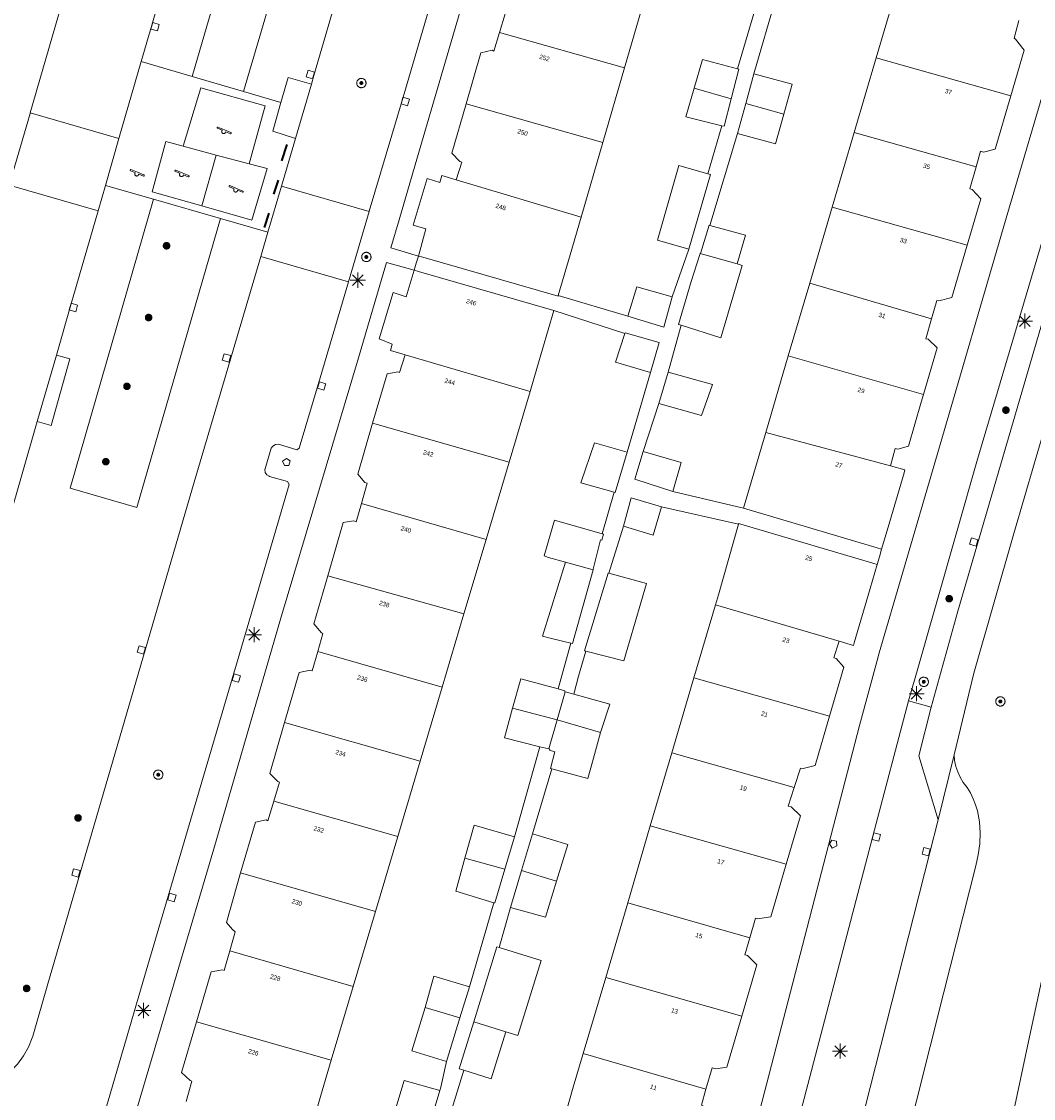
# Model space of a CAD drawing. Header units: metres. Extents: x 135779 to 137489, y 452643 to 455118.
# Tile 175 of 256: x 136614 to 136682, y 453193 to 453264. Entities that reach past the tile are written whole.
import ezdxf
from ezdxf.enums import TextEntityAlignment as Align

# ---------------------------------------------------------------- set-up
doc = ezdxf.new("R2010")
doc.units = ezdxf.units.M
doc.linetypes.add('DGN_Style_4', pattern=[89.853097, 44.898487, -22.449243, 0.056123, -22.449243])
for name, color, linetype, lineweight in [('KTop_BTD_Groenvoorziening', 62, 'Continuous', 13), ('KTop_BTD_Groenvoorziening_gras- en kruidachtigen', 62, 'Continuous', 13), ('KTop_NAR_Huisnummer (t)', 7, 'Continuous', 13), ('KTop_NAR_Huisnummer tijdelijk (t)', 7, 'Continuous', 13), ('KTop_OBW_Overig Plus', 1, 'Continuous', 13), ('KTop_OTD_Open verharding', 15, 'Continuous', 13), ('KTop_OTD_Open verharding_betonstraatstenen', 15, 'Continuous', 13), ('KTop_OTD_Open verharding_tegels', 15, 'Continuous', 13), ('KTop_PAL_Lichtmast', 40, 'Continuous', 13), ('KTop_PND_Grondvlaksituatie van BAG-pand [tachy]', 1, 'Continuous', 13), ('KTop_PND_Pandscheiding', 40, 'Continuous', 13), ('KTop_PUT_Brandkraan of -put', 1, 'Continuous', 13), ('KTop_PUT_Inspectie- of rioolput', 15, 'Continuous', 13), ('KTop_PUT_Kolk', 15, 'Continuous', 13), ('KTop_SHD_Hek (l)', 15, 'DGN_Style_4', 40), ('KTop_STM_Speelvoorziening', 40, 'Continuous', 13), ('KTop_VGO_Boom', 92, 'Continuous', 13), ('KTop_WGD_Fietspad', 40, 'Continuous', 13), ('KTop_WGD_Parkeervlak', 251, 'Continuous', 13), ('KTop_WGD_Rijbaan_Lokale weg', 251, 'Continuous', 13), ('KTop_WGD_Rijbaan_Lokale weg_verkeersdrempel', 40, 'Continuous', 13), ('KTop_WGD_Voetpad', 251, 'Continuous', 13), ('KTop_WGD_Voetpad_achterpad', 251, 'Continuous', 13)]:
    doc.layers.add(name, color=color, linetype=linetype, lineweight=lineweight)
doc.styles.add('Style-ROVU', font='ROVU.shx')
doc.styles.add('Style-ROVUCURSIEF', font='ROVUCURSIEF.shx')

# ---------------------------------------------------------------- blocks, each defined once
blk = doc.blocks.new('PAL_Lichtmast')
at = {"layer": 'KTop_PAL_Lichtmast'}
for p, q in [((-0.354, -0.354), (0.354, 0.354)), ((0.354, -0.354), (-0.354, 0.354)), ((0, -0.5), (0, 0.5)), ((-0.5, 0), (0.5, 0))]:
    blk.add_line(p, q, dxfattribs=at)
blk = doc.blocks.new('PUT_Kolk')
at = {"layer": 'KTop_PUT_Kolk', "flags": 128}
blk.add_lwpolyline([(0.225, -0.225), (0.225, 0.225), (-0.225, 0.225), (-0.225, -0.225), (0.225, -0.225)], dxfattribs=at)
blk = doc.blocks.new('PUT_Brandkraan_of_-put')
at = {"layer": 'KTop_PUT_Brandkraan of -put'}
for p, q in [((-0.25, 0.034), (0, 0.25)), ((-0.158, -0.25), (-0.25, 0.034)), ((0, 0.25), (0.25, 0.033)), ((0.25, 0.033), (0.158, -0.25)), ((0.158, -0.25), (-0.158, -0.25))]:
    blk.add_line(p, q, dxfattribs=at)
blk = doc.blocks.new('PUT_Inspectie-_of_rioolput')
at = {"layer": 'KTop_PUT_Inspectie- of rioolput', "flags": 128}
for points in [[(0.31, 0), (0.308, 0.032), (0.303, 0.064), (0.294, 0.095), (0.283, 0.126), (0.268, 0.155), (0.25, 0.182), (0.23, 0.207), (0.207, 0.23), (0.182, 0.25), (0.154, 0.268), (0.126, 0.283), (0.095, 0.294), (0.064, 0.303), (0.032, 0.308), (0, 0.309), (-0.032, 0.308), (-0.064, 0.303), (-0.096, 0.294), (-0.126, 0.283), (-0.155, 0.268), (-0.182, 0.25), (-0.207, 0.23), (-0.23, 0.207), (-0.25, 0.182), (-0.268, 0.154), (-0.283, 0.126), (-0.294, 0.095), (-0.303, 0.064), (-0.308, 0.032), (-0.309, 0), (-0.308, -0.032), (-0.303, -0.064), (-0.294, -0.096), (-0.283, -0.126), (-0.268, -0.155), (-0.25, -0.182), (-0.23, -0.207), (-0.207, -0.23), (-0.182, -0.25), (-0.155, -0.268), (-0.126, -0.283), (-0.096, -0.294), (-0.064, -0.303), (-0.032, -0.308), (0, -0.309), (0.032, -0.308), (0.064, -0.303), (0.095, -0.294), (0.126, -0.283), (0.155, -0.268), (0.182, -0.25), (0.207, -0.23), (0.23, -0.207), (0.25, -0.182), (0.268, -0.155), (0.283, -0.126), (0.294, -0.096), (0.303, -0.064), (0.308, -0.032), (0.31, 0)], [(0.095, 0), (0.094, 0.009), (0.092, 0.019), (0.09, 0.029), (0.086, 0.038), (0.082, 0.047), (0.076, 0.055), (0.07, 0.063), (0.063, 0.07), (0.055, 0.076), (0.047, 0.082), (0.038, 0.086), (0.029, 0.09), (0.019, 0.092), (0.009, 0.094), (0, 0.094), (-0.01, 0.094), (-0.02, 0.092), (-0.029, 0.09), (-0.039, 0.086), (-0.048, 0.082), (-0.056, 0.076), (-0.064, 0.07), (-0.071, 0.063), (-0.077, 0.055), (-0.082, 0.047), (-0.087, 0.038), (-0.09, 0.029), (-0.093, 0.019), (-0.094, 0.009), (-0.095, 0), (-0.094, -0.01), (-0.093, -0.02), (-0.09, -0.029), (-0.087, -0.039), (-0.082, -0.048), (-0.077, -0.056), (-0.071, -0.064), (-0.064, -0.071), (-0.056, -0.077), (-0.047, -0.082), (-0.039, -0.087), (-0.029, -0.09), (-0.02, -0.093), (-0.01, -0.094), (0, -0.095), (0.009, -0.094), (0.019, -0.093), (0.029, -0.09), (0.038, -0.087), (0.047, -0.082), (0.055, -0.077), (0.063, -0.071), (0.07, -0.064), (0.076, -0.056), (0.082, -0.047), (0.086, -0.039), (0.09, -0.029), (0.092, -0.02), (0.094, -0.01), (0.095, 0)], [(0.035, 0), (0.034, 0.003), (0.034, 0.007), (0.033, 0.01), (0.031, 0.014), (0.03, 0.017), (0.028, 0.02), (0.026, 0.023), (0.023, 0.026), (0.02, 0.028), (0.017, 0.03), (0.014, 0.031), (0.01, 0.033), (0.007, 0.034), (0.003, 0.034), (0, 0.034), (-0.004, 0.034), (-0.007, 0.034), (-0.011, 0.033), (-0.014, 0.031), (-0.018, 0.03), (-0.021, 0.028), (-0.023, 0.026), (-0.026, 0.023), (-0.028, 0.02), (-0.03, 0.017), (-0.032, 0.014), (-0.033, 0.01), (-0.034, 0.007), (-0.035, 0.003), (-0.035, 0), (-0.035, -0.004), (-0.034, -0.007), (-0.033, -0.011), (-0.032, -0.014), (-0.03, -0.018), (-0.028, -0.021), (-0.026, -0.023), (-0.023, -0.026), (-0.021, -0.028), (-0.017, -0.03), (-0.014, -0.032), (-0.011, -0.033), (-0.007, -0.034), (-0.004, -0.035), (0, -0.035), (0.003, -0.035), (0.007, -0.034), (0.01, -0.033), (0.014, -0.032), (0.017, -0.03), (0.02, -0.028), (0.023, -0.026), (0.026, -0.023), (0.028, -0.021), (0.03, -0.017), (0.031, -0.014), (0.033, -0.011), (0.034, -0.007), (0.034, -0.004), (0.035, 0)], [(0.01, 0.02), (0.007, 0.02), (0.005, 0.021), (0.003, 0.022), (0.001, 0.022), (-0.001, 0.022), (-0.004, 0.022), (-0.006, 0.021), (-0.008, 0.02), (-0.01, 0.019), (-0.012, 0.018), (-0.014, 0.017), (-0.016, 0.015), (-0.017, 0.013), (-0.019, 0.012), (-0.02, 0.009), (-0.021, 0.007), (-0.022, 0.005), (-0.022, 0.003), (-0.022, 0.001), (-0.022, -0.001), (-0.022, -0.004), (-0.022, -0.006), (-0.021, -0.008), (-0.02, -0.01), (-0.019, -0.012), (-0.017, -0.014), (-0.016, -0.016), (-0.014, -0.017), (-0.012, -0.019), (-0.01, -0.02), (-0.008, -0.021), (-0.006, -0.022), (-0.003, -0.022), (-0.001, -0.022), (0.001, -0.022), (0.003, -0.022), (0.005, -0.022), (0.008, -0.021), (0.01, -0.02), (0.012, -0.019), (0.014, -0.017), (0.015, -0.016), (0.017, -0.014), (0.018, -0.012), (0.02, -0.01), (0.02, -0.008), (0.021, -0.006), (0.022, -0.003), (0.022, -0.001), (0.022, 0.001), (0.022, 0.003), (0.021, 0.005), (0.02, 0.008), (0.019, 0.01), (0.018, 0.012), (0.017, 0.014), (0.015, 0.015), (0.013, 0.017), (0.012, 0.018), (0.01, 0.02)]]:
    blk.add_lwpolyline(points, dxfattribs=at)
blk = doc.blocks.new('STM_Speelvoorziening')
at = {"layer": 'KTop_STM_Speelvoorziening'}
for p, q in [((-0.456, 0.218), (-0.455, 0.222)), ((-0.456, 0.214), (-0.456, 0.218)), ((-0.456, 0.21), (-0.456, 0.214)), ((-0.455, 0.206), (-0.456, 0.21)), ((-0.455, 0.222), (-0.454, 0.226)), ((-0.454, 0.202), (-0.455, 0.206)), ((-0.454, 0.226), (-0.453, 0.23)), ((-0.453, 0.198), (-0.454, 0.202)), ((-0.453, 0.23), (-0.451, 0.234)), ((-0.451, 0.194), (-0.453, 0.198)), ((-0.451, 0.234), (-0.449, 0.237)), ((-0.449, 0.19), (-0.451, 0.194)), ((-0.449, 0.237), (-0.446, 0.24)), ((-0.446, 0.187), (-0.449, 0.19)), ((-0.446, 0.24), (-0.443, 0.243)), ((-0.443, 0.184), (-0.446, 0.187)), ((-0.443, 0.243), (-0.44, 0.246)), ((-0.44, 0.182), (-0.443, 0.184)), ((-0.44, 0.246), (-0.436, 0.248)), ((-0.436, 0.179), (-0.44, 0.182)), ((-0.436, 0.248), (-0.433, 0.25)), ((-0.433, 0.178), (-0.436, 0.179)), ((-0.433, 0.25), (-0.429, 0.251)), ((-0.109, 0.044), (-0.433, 0.178)), ((-0.429, 0.251), (-0.425, 0.253)), ((-0.425, 0.253), (-0.421, 0.253)), ((-0.421, 0.253), (-0.417, 0.253)), ((-0.417, 0.253), (-0.412, 0.253)), ((-0.412, 0.253), (-0.408, 0.253)), ((-0.408, 0.253), (-0.404, 0.251)), ((-0.404, 0.251), (-0.402, 0.251)), ((-0.402, 0.251), (0.031, 0.072)), ((-0.14, -0.007), (-0.135, 0.006)), ((-0.135, 0.006), (-0.129, 0.018)), ((-0.129, 0.018), (-0.122, 0.029)), ((-0.122, 0.029), (-0.114, 0.04)), ((-0.114, 0.04), (-0.109, 0.044)), ((0.031, 0.072), (0.464, -0.106)), ((-0.146, -0.033), (-0.144, -0.02)), ((-0.146, -0.047), (-0.146, -0.033)), ((-0.146, -0.06), (-0.146, -0.047)), ((-0.144, -0.073), (-0.146, -0.06)), ((-0.144, -0.02), (-0.14, -0.007)), ((-0.14, -0.086), (-0.144, -0.073)), ((-0.135, -0.099), (-0.14, -0.086)), ((-0.129, -0.111), (-0.135, -0.099)), ((-0.122, -0.122), (-0.129, -0.111)), ((-0.114, -0.133), (-0.122, -0.122)), ((-0.104, -0.143), (-0.114, -0.133)), ((-0.093, -0.151), (-0.104, -0.143)), ((-0.082, -0.158), (-0.093, -0.151)), ((-0.07, -0.164), (-0.082, -0.158)), ((-0.057, -0.169), (-0.07, -0.164)), ((-0.044, -0.172), (-0.057, -0.169)), ((-0.031, -0.174), (-0.044, -0.172)), ((-0.017, -0.175), (-0.031, -0.174)), ((-0.004, -0.174), (-0.017, -0.175)), ((0.009, -0.172), (-0.004, -0.174)), ((0.022, -0.169), (0.009, -0.172)), ((0.035, -0.164), (0.022, -0.169)), ((0.047, -0.158), (0.035, -0.164)), ((0.058, -0.151), (0.047, -0.158)), ((0.069, -0.143), (0.058, -0.151)), ((0.078, -0.133), (0.069, -0.143)), ((0.086, -0.122), (0.078, -0.133)), ((0.094, -0.111), (0.086, -0.122)), ((0.1, -0.099), (0.094, -0.111)), ((0.105, -0.086), (0.1, -0.099)), ((0.108, -0.073), (0.105, -0.086)), ((0.11, -0.06), (0.108, -0.073)), ((0.112, -0.046), (0.11, -0.06)), ((0.434, -0.179), (0.112, -0.046)), ((0.439, -0.18), (0.434, -0.179)), ((0.443, -0.181), (0.439, -0.18)), ((0.447, -0.181), (0.443, -0.181)), ((0.451, -0.181), (0.447, -0.181)), ((0.455, -0.18), (0.451, -0.181)), ((0.459, -0.179), (0.455, -0.18)), ((0.463, -0.178), (0.459, -0.179)), ((0.467, -0.176), (0.463, -0.178)), ((0.464, -0.106), (0.467, -0.107)), ((0.467, -0.107), (0.47, -0.11)), ((0.47, -0.174), (0.467, -0.176)), ((0.47, -0.11), (0.474, -0.112)), ((0.474, -0.171), (0.47, -0.174)), ((0.474, -0.112), (0.477, -0.115)), ((0.477, -0.168), (0.474, -0.171)), ((0.477, -0.115), (0.479, -0.118)), ((0.479, -0.165), (0.477, -0.168)), ((0.479, -0.118), (0.481, -0.122)), ((0.481, -0.161), (0.479, -0.165)), ((0.481, -0.122), (0.483, -0.125)), ((0.483, -0.158), (0.481, -0.161)), ((0.483, -0.125), (0.485, -0.129)), ((0.485, -0.154), (0.483, -0.158)), ((0.485, -0.129), (0.486, -0.133)), ((0.486, -0.15), (0.485, -0.154)), ((0.486, -0.133), (0.486, -0.138)), ((0.486, -0.138), (0.487, -0.142)), ((0.487, -0.142), (0.486, -0.146)), ((0.486, -0.146), (0.486, -0.15))]:
    blk.add_line(p, q, dxfattribs=at)
blk = doc.blocks.new('VGO_Boom')
at = {"layer": 'KTop_VGO_Boom', "flags": 128}
for points in [[(0.215, 0), (0.214, 0.022), (0.21, 0.045), (0.204, 0.066), (0.196, 0.087), (0.186, 0.108), (0.174, 0.126), (0.16, 0.144), (0.144, 0.16), (0.126, 0.174), (0.107, 0.186), (0.087, 0.196), (0.066, 0.204), (0.045, 0.21), (0.022, 0.214), (-0.001, 0.215), (-0.023, 0.214), (-0.045, 0.21), (-0.067, 0.204), (-0.088, 0.196), (-0.108, 0.186), (-0.127, 0.174), (-0.144, 0.16), (-0.16, 0.144), (-0.174, 0.126), (-0.187, 0.107), (-0.197, 0.087), (-0.205, 0.066), (-0.211, 0.045), (-0.214, 0.022), (-0.215, -0.001), (-0.214, -0.023), (-0.211, -0.045), (-0.205, -0.067), (-0.197, -0.088), (-0.187, -0.108), (-0.174, -0.127), (-0.16, -0.144), (-0.144, -0.16), (-0.127, -0.174), (-0.108, -0.187), (-0.088, -0.197), (-0.067, -0.205), (-0.045, -0.211), (-0.023, -0.214), (0, -0.215), (0.022, -0.214), (0.045, -0.211), (0.066, -0.205), (0.087, -0.197), (0.108, -0.187), (0.126, -0.174), (0.144, -0.16), (0.16, -0.144), (0.174, -0.127), (0.186, -0.108), (0.196, -0.088), (0.204, -0.067), (0.21, -0.045), (0.214, -0.023), (0.215, -0.001)], [(0.155, 0), (0.154, 0.016), (0.152, 0.032), (0.147, 0.048), (0.142, 0.063), (0.134, 0.078), (0.125, 0.091), (0.115, 0.104), (0.104, 0.115), (0.091, 0.125), (0.077, 0.134), (0.063, 0.142), (0.048, 0.147), (0.032, 0.152), (0.016, 0.154), (-0.001, 0.155), (-0.017, 0.154), (-0.033, 0.152), (-0.048, 0.147), (-0.064, 0.142), (-0.078, 0.134), (-0.092, 0.125), (-0.104, 0.115), (-0.116, 0.104), (-0.126, 0.091), (-0.135, 0.077), (-0.142, 0.063), (-0.148, 0.048), (-0.152, 0.032), (-0.155, 0.016), (-0.155, -0.001), (-0.155, -0.017), (-0.152, -0.033), (-0.148, -0.048), (-0.142, -0.064), (-0.135, -0.078), (-0.126, -0.092), (-0.116, -0.104), (-0.104, -0.116), (-0.092, -0.126), (-0.078, -0.135), (-0.064, -0.142), (-0.048, -0.148), (-0.033, -0.152), (-0.017, -0.155), (0, -0.155), (0.016, -0.155), (0.032, -0.152), (0.048, -0.148), (0.063, -0.142), (0.078, -0.135), (0.091, -0.126), (0.104, -0.116), (0.115, -0.104), (0.125, -0.092), (0.134, -0.078), (0.142, -0.064), (0.147, -0.048), (0.152, -0.033), (0.154, -0.017), (0.155, -0.001)], [(0.095, 0), (0.094, 0.01), (0.093, 0.02), (0.09, 0.029), (0.087, 0.039), (0.082, 0.048), (0.077, 0.056), (0.071, 0.064), (0.064, 0.071), (0.056, 0.077), (0.047, 0.082), (0.039, 0.087), (0.029, 0.09), (0.02, 0.093), (0.01, 0.094), (-0.001, 0.095), (-0.01, 0.094), (-0.02, 0.093), (-0.03, 0.09), (-0.039, 0.087), (-0.048, 0.082), (-0.056, 0.077), (-0.064, 0.071), (-0.071, 0.064), (-0.077, 0.056), (-0.083, 0.047), (-0.087, 0.039), (-0.091, 0.029), (-0.093, 0.02), (-0.095, 0.01), (-0.095, -0.001), (-0.095, -0.01), (-0.093, -0.02), (-0.091, -0.03), (-0.087, -0.039), (-0.083, -0.048), (-0.077, -0.056), (-0.071, -0.064), (-0.064, -0.071), (-0.056, -0.077), (-0.048, -0.083), (-0.039, -0.087), (-0.03, -0.091), (-0.02, -0.093), (-0.01, -0.095), (0, -0.095), (0.01, -0.095), (0.02, -0.093), (0.029, -0.091), (0.039, -0.087), (0.048, -0.083), (0.056, -0.077), (0.064, -0.071), (0.071, -0.064), (0.077, -0.056), (0.082, -0.048), (0.087, -0.039), (0.09, -0.03), (0.093, -0.02), (0.094, -0.01), (0.095, -0.001)], [(0.035, 0), (0.035, 0.004), (0.034, 0.007), (0.033, 0.011), (0.032, 0.014), (0.03, 0.018), (0.028, 0.021), (0.026, 0.023), (0.023, 0.026), (0.021, 0.028), (0.017, 0.03), (0.014, 0.032), (0.011, 0.033), (0.007, 0.034), (0.004, 0.035), (-0.001, 0.035), (-0.004, 0.035), (-0.008, 0.034), (-0.011, 0.033), (-0.015, 0.032), (-0.018, 0.03), (-0.021, 0.028), (-0.024, 0.026), (-0.027, 0.023), (-0.029, 0.021), (-0.031, 0.017), (-0.032, 0.014), (-0.034, 0.011), (-0.035, 0.007), (-0.035, 0.004), (-0.035, -0.001), (-0.035, -0.004), (-0.035, -0.008), (-0.034, -0.011), (-0.032, -0.015), (-0.031, -0.018), (-0.029, -0.021), (-0.027, -0.024), (-0.024, -0.027), (-0.021, -0.029), (-0.018, -0.031), (-0.015, -0.032), (-0.011, -0.034), (-0.008, -0.035), (-0.004, -0.035), (0, -0.035), (0.004, -0.035), (0.007, -0.035), (0.011, -0.034), (0.014, -0.032), (0.018, -0.031), (0.021, -0.029), (0.023, -0.027), (0.026, -0.024), (0.028, -0.021), (0.03, -0.018), (0.032, -0.015), (0.033, -0.011), (0.034, -0.008), (0.035, -0.004), (0.035, 0)]]:
    blk.add_lwpolyline(points, dxfattribs=at)

msp = doc.modelspace()

# ---------------------------------------------------------------- linework, layer by layer
at = {"layer": 'KTop_BTD_Groenvoorziening', "flags": 128}
msp.add_lwpolyline([(136623.213, 453252.411), (136617.682, 453233.249), (136622.107, 453231.96), (136627.672, 453251.134)], dxfattribs=at)
at = {"layer": 'KTop_BTD_Groenvoorziening_gras- en kruidachtigen', "flags": 128}
msp.add_lwpolyline([(136629.194, 453259.56), (136644.707, 453312.122), (136641.141, 453313.197), (136625.782, 453260.56)], dxfattribs=at)
at = {"layer": 'KTop_OBW_Overig Plus', "flags": 128}
for points in [[(136641.259, 453198.798), (136640.377, 453195.912), (136642.667, 453195.212)], [(136642.667, 453195.212), (136643.549, 453198.098)]]:
    msp.add_lwpolyline(points, dxfattribs=at)
at = {"layer": 'KTop_OTD_Open verharding', "flags": 128}
for points in [[(136631.678, 453258.832), (136632.167, 453260.491), (136633.702, 453260.039)], [(136629.562, 453254.753), (136630.63, 453258.601), (136626.361, 453259.793), (136625.194, 453255.92)], [(136631.678, 453258.832), (136631.146, 453256.927), (136632.644, 453256.448)], [(136625.194, 453255.92), (136624.028, 453256.243), (136623.123, 453252.91), (136626.42, 453251.966)], [(136625.194, 453255.92), (136627.382, 453255.335)], [(136627.382, 453255.335), (136626.42, 453251.966)], [(136627.382, 453255.335), (136629.562, 453254.753)], [(136626.42, 453251.966), (136629.737, 453251.017), (136630.754, 453254.455), (136629.562, 453254.753)]]:
    msp.add_lwpolyline(points, dxfattribs=at)
at = {"layer": 'KTop_OTD_Open verharding_betonstraatstenen', "flags": 128}
msp.add_lwpolyline([(136616.77, 453242.069), (136617.659, 453241.813), (136616.416, 453237.406), (136615.503, 453237.669)], dxfattribs=at)
at = {"layer": 'KTop_OTD_Open verharding_tegels', "flags": 128}
for points in [[(136622.41, 453261.548), (136625.782, 453260.56)], [(136625.782, 453260.56), (136629.194, 453259.56)], [(136629.194, 453259.56), (136631.678, 453258.832)], [(136623.213, 453252.411), (136620.025, 453253.323)], [(136627.672, 453251.134), (136623.213, 453252.411)], [(136630.813, 453250.235), (136627.672, 453251.134)]]:
    msp.add_lwpolyline(points, dxfattribs=at)
at = {"layer": 'KTop_PND_Grondvlaksituatie van BAG-pand [tachy]', "flags": 128}
for points in [[(136646.841, 453268.633), (136645.891, 453265.369), (136646.427, 453264.798), (136646.553, 453264.705), (136646.183, 453263.471)], [(136672.599, 453266.592), (136671.182, 453261.788)], [(136654.486, 453261.136), (136655.923, 453266.089)], [(136680.137, 453259.269), (136681.025, 453262.295), (136680.432, 453263.032), (136680.343, 453263.093), (136680.667, 453264.262)], [(136646.183, 453263.471), (136645.817, 453262.241), (136645.707, 453262.295), (136644.937, 453262.128), (136643.971, 453258.747)], [(136661.987, 453261.071), (136659.654, 453261.686), (136659.104, 453259.78)], [(136671.182, 453261.788), (136669.729, 453256.846)], [(136653.048, 453256.179), (136654.486, 453261.136)], [(136661.568, 453259.069), (136662.081, 453261.046), (136661.987, 453261.071)], [(136663.08, 453260.736), (136662.528, 453258.754)], [(136665.057, 453258.049), (136665.615, 453260.038), (136663.08, 453260.736)], [(136659.104, 453259.78), (136658.553, 453257.875), (136660.948, 453257.283)], [(136677.822, 453254.569), (136678.115, 453255.597), (136678.305, 453255.536), (136679.097, 453255.722), (136680.137, 453259.269)], [(136643.971, 453258.747), (136643.033, 453255.465), (136643.561, 453254.906), (136643.692, 453254.871), (136643.318, 453253.703)], [(136660.948, 453257.283), (136661.095, 453257.247), (136661.568, 453259.069)], [(136662.528, 453258.754), (136661.976, 453256.771)], [(136661.976, 453256.771), (136664.507, 453256.086), (136665.057, 453258.049)], [(136669.729, 453256.846), (136668.266, 453251.884)], [(136651.612, 453251.231), (136653.048, 453256.179)], [(136660.014, 453254.097), (136658.1, 453254.643), (136656.686, 453249.684), (136658.765, 453249.101)], [(136677.232, 453249.362), (136678.133, 453252.436), (136677.557, 453253.046), (136677.402, 453253.092), (136677.822, 453254.569)], [(136643.318, 453253.703), (136642.357, 453253.978), (136642.232, 453253.519), (136641.389, 453253.784), (136640.465, 453250.679), (136641.293, 453250.444), (136640.804, 453248.639)], [(136658.765, 453249.101), (136660.185, 453254.048), (136660.014, 453254.097)], [(136668.266, 453251.884), (136666.776, 453246.831)], [(136650.09, 453246.015), (136650.886, 453248.728), (136651.612, 453251.231)], [(136660.139, 453250.67), (136660.097, 453250.681), (136659.538, 453248.821), (136659.511, 453248.829), (136659.506, 453248.814)], [(136661.97, 453248.116), (136662.515, 453250.036), (136660.139, 453250.67)], [(136674.863, 453244.487), (136675.211, 453245.686), (136675.36, 453245.665), (136676.216, 453245.898), (136677.232, 453249.362)], [(136640.804, 453248.639), (136641.092, 453248.556), (136650.077, 453245.969), (136650.09, 453246.015)], [(136659.506, 453248.814), (136658.904, 453246.944), (136658.061, 453244.108), (136658.246, 453244.05)], [(136640.519, 453247.701), (136639.985, 453245.946), (136639.12, 453246.223), (136638.189, 453243.158), (136639.059, 453242.806), (136638.944, 453242.369), (136639.934, 453242.078)], [(136649.799, 453245.02), (136640.807, 453247.618), (136640.519, 453247.701)], [(136658.246, 453244.05), (136660.87, 453243.225), (136662.297, 453248.018), (136661.97, 453248.116)], [(136657.648, 453245.935), (136655.313, 453246.592), (136654.699, 453244.649)], [(136666.776, 453246.831), (136665.359, 453242.025)], [(136654.699, 453244.649), (136657.095, 453243.922), (136657.648, 453245.935)], [(136648.218, 453239.651), (136648.673, 453241.181), (136649.799, 453245.02)], [(136674.327, 453239.455), (136675.234, 453242.547), (136674.631, 453243.124), (136674.477, 453243.155), (136674.863, 453244.487)], [(136654.505, 453243.504), (136653.883, 453241.595), (136656.215, 453240.922)], [(136656.215, 453240.922), (136656.781, 453242.898), (136654.518, 453243.545), (136654.505, 453243.504)], [(136639.934, 453242.078), (136639.552, 453240.915), (136639.437, 453240.954), (136638.722, 453240.832), (136637.767, 453237.565)], [(136665.359, 453242.025), (136663.857, 453236.93)], [(136657.38, 453240.946), (136656.766, 453238.855)], [(136656.766, 453238.855), (136659.592, 453238.069), (136660.319, 453240.115), (136657.38, 453240.946)], [(136646.824, 453234.968), (136648.218, 453239.651)], [(136672.138, 453234.718), (136672.457, 453235.882), (136672.62, 453235.834), (136673.339, 453236.028), (136674.181, 453238.957), (136674.327, 453239.455)], [(136637.767, 453237.565), (136636.775, 453234.175), (136637.241, 453233.621), (136637.393, 453233.569), (136637.022, 453232.228)], [(136654.651, 453235.621), (136652.483, 453236.249), (136651.596, 453233.6), (136653.801, 453232.978)], [(136663.857, 453236.93), (136662.379, 453231.916)], [(136653.801, 453232.978), (136653.87, 453232.959), (136654.651, 453235.621)], [(136655.725, 453235.672), (136655.18, 453233.831), (136657.686, 453233.03)], [(136657.686, 453233.03), (136658.243, 453234.954), (136655.725, 453235.672)], [(136645.3, 453229.846), (136646.824, 453234.968)], [(136671.554, 453229.191), (136671.985, 453230.66), (136673.04, 453234.259), (136673.098, 453234.456), (136672.138, 453234.718)], [(136637.022, 453232.228), (136636.683, 453231.001), (136636.491, 453231.074), (136635.807, 453230.956), (136634.785, 453227.419)], [(136656.951, 453231.997), (136654.924, 453232.598), (136654.424, 453230.73)], [(136654.424, 453230.73), (136656.387, 453230.121), (136656.951, 453231.997)], [(136662.379, 453231.916), (136671.266, 453229.276), (136671.554, 453229.191)], [(136653.009, 453230.208), (136649.838, 453231.124), (136649.152, 453228.75), (136649.448, 453228.653), (136650.558, 453228.345)], [(136662.046, 453230.862), (136660.716, 453226.158), (136660.532, 453225.506)], [(136671.258, 453228.184), (136670.97, 453228.269), (136662.055, 453230.894), (136662.046, 453230.862)], [(136643.827, 453224.897), (136645.3, 453229.846)], [(136652.399, 453227.815), (136652.412, 453227.861), (136652.894, 453229.806), (136652.976, 453229.783), (136653.091, 453230.184), (136653.009, 453230.208)], [(136650.558, 453228.345), (136649.031, 453223.43), (136649.547, 453223.302), (136650.933, 453222.957)], [(136650.933, 453222.957), (136651.038, 453222.931), (136652.399, 453227.815)], [(136668.724, 453223.095), (136669.682, 453222.814), (136669.732, 453222.986), (136670.789, 453226.586), (136671.258, 453228.184)], [(136634.785, 453227.419), (136633.869, 453224.25), (136634.365, 453223.642), (136634.47, 453223.597), (136634.12, 453222.415)], [(136653.436, 453227.597), (136653.398, 453227.608), (136651.825, 453222.446), (136651.909, 453222.424)], [(136651.909, 453222.424), (136654.447, 453221.783), (136655.937, 453226.914), (136653.436, 453227.597)], [(136642.385, 453220.051), (136643.827, 453224.897)], [(136660.532, 453225.506), (136659.092, 453220.653)], [(136668.091, 453218.108), (136669.045, 453221.37), (136668.535, 453221.941), (136668.383, 453221.988), (136668.599, 453222.688), (136668.724, 453223.095)], [(136634.12, 453222.415), (136633.741, 453221.136), (136633.621, 453221.176), (136632.882, 453221.023), (136631.919, 453217.687)], [(136650.085, 453219.922), (136647.593, 453220.596), (136647.055, 453218.642)], [(136659.092, 453220.653), (136657.631, 453215.696)], [(136640.924, 453215.142), (136642.385, 453220.051)], [(136650.544, 453219.725), (136650.514, 453219.733), (136650.532, 453219.801), (136650.085, 453219.922)], [(136651.115, 453219.57), (136650.544, 453219.725)], [(136652.894, 453217.038), (136653.513, 453218.92), (136651.115, 453219.57)], [(136647.055, 453218.642), (136646.517, 453216.689), (136648.867, 453216.094)], [(136631.919, 453217.687), (136630.945, 453214.313), (136631.466, 453213.773), (136631.581, 453213.744), (136631.204, 453212.49)], [(136665.751, 453213.379), (136666.169, 453214.669), (136666.339, 453214.637), (136667.138, 453214.852), (136668.091, 453218.108)], [(136649.669, 453214.628), (136652.057, 453213.979), (136652.357, 453215.08), (136652.894, 453217.038)], [(136648.867, 453216.094), (136649.453, 453215.946)], [(136649.453, 453215.946), (136649.526, 453215.927), (136649.508, 453215.855), (136649.868, 453215.757), (136649.568, 453214.656), (136649.669, 453214.628)], [(136657.631, 453215.696), (136656.198, 453210.833)], [(136639.431, 453210.126), (136640.924, 453215.142)], [(136665.219, 453208.294), (136666.161, 453211.515), (136665.54, 453212.101), (136665.355, 453212.158), (136665.751, 453213.379)], [(136631.204, 453212.49), (136630.809, 453211.173), (136630.689, 453211.243), (136629.985, 453211.095), (136628.992, 453207.716)], [(136647.18, 453210.113), (136644.498, 453210.887), (136643.895, 453208.698)], [(136656.198, 453210.833), (136654.697, 453205.742)], [(136637.952, 453205.157), (136639.431, 453210.126)], [(136646.538, 453207.969), (136647.18, 453210.113)], [(136648.375, 453210.322), (136647.651, 453207.87)], [(136649.978, 453207.183), (136650.726, 453209.605), (136648.375, 453210.322)], [(136643.895, 453208.698), (136643.292, 453206.508), (136645.813, 453205.743)], [(136628.992, 453207.716), (136628.059, 453204.42), (136628.46, 453203.976), (136628.645, 453203.806), (136628.285, 453202.561)], [(136645.813, 453205.743), (136645.867, 453205.727), (136646.538, 453207.969)], [(136647.651, 453207.87), (136646.927, 453205.419)], [(136662.803, 453203.415), (136663.179, 453204.709), (136663.314, 453204.673), (136664.2, 453204.812), (136665.219, 453208.294)], [(136646.927, 453205.419), (136649.237, 453204.784), (136649.978, 453207.183)], [(136654.697, 453205.742), (136653.237, 453200.792)], [(136636.474, 453200.186), (136637.952, 453205.157)], [(136662.269, 453198.213), (136663.265, 453201.617), (136662.645, 453202.242), (136662.475, 453202.288), (136662.803, 453203.415)], [(136646.164, 453202.78), (136646.018, 453202.825), (136644.476, 453197.845)], [(136646.608, 453197.184), (136647.4, 453196.939), (136648.942, 453201.919), (136646.164, 453202.78)], [(136628.285, 453202.561), (136627.908, 453201.256), (136627.793, 453201.28), (136627.049, 453201.162), (136626.075, 453197.84)], [(136644.189, 453200.156), (136641.829, 453200.875), (136641.259, 453198.798)], [(136653.237, 453200.792), (136651.745, 453195.731)], [(136635.016, 453195.288), (136636.474, 453200.186)], [(136643.549, 453198.098), (136644.189, 453200.156)], [(136641.259, 453198.798), (136643.549, 453198.098)], [(136626.075, 453197.84), (136625.087, 453194.471), (136625.649, 453193.955), (136625.774, 453193.914), (136625.378, 453192.558)], [(136644.476, 453197.845), (136643.511, 453194.728), (136643.81, 453194.635)], [(136659.892, 453193.378), (136660.293, 453194.8), (136660.537, 453194.719), (136661.282, 453194.841), (136662.269, 453198.213)], [(136643.81, 453194.635), (136645.643, 453194.068), (136646.608, 453197.184)], [(136651.745, 453195.731), (136651.086, 453193.498), (136650.339, 453190.923)], [(136633.527, 453190.182), (136634.299, 453192.88), (136635.016, 453195.288)], [(136642.23, 453193.292), (136639.855, 453193.952), (136638.318, 453188.786)], [(136640.672, 453188.099), (136642.23, 453193.292)], [(136659.387, 453188.351), (136660.341, 453191.618), (136659.777, 453192.23), (136659.592, 453192.316), (136659.892, 453193.378)]]:
    msp.add_lwpolyline(points, dxfattribs=at)
at = {"layer": 'KTop_PND_Pandscheiding', "flags": 128}
for points in [[(136646.183, 453263.471), (136654.486, 453261.136)], [(136680.137, 453259.269), (136671.182, 453261.788)], [(136661.568, 453259.069), (136659.104, 453259.78)], [(136653.048, 453256.179), (136643.971, 453258.747)], [(136665.057, 453258.049), (136662.528, 453258.754)], [(136669.729, 453256.846), (136677.822, 453254.569)], [(136651.612, 453251.231), (136643.318, 453253.703)], [(136668.266, 453251.884), (136677.232, 453249.362)], [(136661.97, 453248.116), (136659.506, 453248.814)], [(136674.863, 453244.487), (136666.776, 453246.831)], [(136639.934, 453242.078), (136648.218, 453239.651)], [(136665.359, 453242.025), (136674.327, 453239.455)], [(136637.767, 453237.565), (136646.824, 453234.968)], [(136672.138, 453234.718), (136663.857, 453236.93)], [(136637.022, 453232.228), (136645.3, 453229.846)], [(136652.399, 453227.815), (136650.558, 453228.345)], [(136634.785, 453227.419), (136643.827, 453224.897)], [(136668.724, 453223.095), (136660.532, 453225.506)], [(136634.12, 453222.415), (136642.385, 453220.051)], [(136668.091, 453218.108), (136659.092, 453220.653)], [(136650.544, 453219.725), (136650.008, 453217.871)], [(136650.008, 453217.871), (136647.055, 453218.642)], [(136640.924, 453215.142), (136631.919, 453217.687)], [(136650.008, 453217.871), (136649.453, 453215.946)], [(136650.008, 453217.871), (136652.894, 453217.038)], [(136665.751, 453213.379), (136657.631, 453215.696)], [(136631.204, 453212.49), (136639.431, 453210.126)], [(136656.198, 453210.833), (136665.219, 453208.294)], [(136643.895, 453208.698), (136646.538, 453207.969)], [(136628.992, 453207.716), (136637.952, 453205.157)], [(136649.978, 453207.183), (136647.651, 453207.87)], [(136662.803, 453203.415), (136654.697, 453205.742)], [(136636.474, 453200.186), (136628.285, 453202.561)], [(136662.269, 453198.213), (136653.237, 453200.792)], [(136635.016, 453195.288), (136626.075, 453197.84)], [(136646.608, 453197.184), (136644.476, 453197.845)], [(136651.745, 453195.731), (136659.892, 453193.378)]]:
    msp.add_lwpolyline(points, dxfattribs=at)
at = {"layer": 'KTop_SHD_Hek (l)', "flags": 128}
for points in [[(136632.069, 453256.044), (136631.722, 453254.952)], [(136631.201, 453252.737), (136631.511, 453253.68)], [(136630.581, 453250.539), (136630.891, 453251.482)]]:
    msp.add_lwpolyline(points, dxfattribs=at)
at = {"layer": 'KTop_WGD_Fietspad', "flags": 128}
for points in [[(136719.19, 453387.67), (136719.068, 453385.879), (136718.867, 453384.095), (136718.856, 453384.026), (136707.953, 453346.937), (136703.592, 453332.141), (136698.483, 453314.734), (136693.062, 453296.262), (136685.786, 453271.43), (136679.829, 453251.161), (136675.233, 453235.46), (136672.962, 453227.68), (136671.398, 453222.322), (136671.262, 453221.817), (136670.094, 453217.495), (136656.675, 453165.785)], [(136698.958, 453306.449), (136693.656, 453288.202), (136677.87, 453235.012), (136673.868, 453220.965), (136673.495, 453219.657), (136673.347, 453219.136)], [(136665.068, 453187.586), (136666.174, 453191.828), (136670.963, 453210.163), (136673.347, 453219.136)]]:
    msp.add_lwpolyline(points, dxfattribs=at)
at = {"layer": 'KTop_WGD_Parkeervlak', "flags": 128}
for points in [[(136674.836, 453218.725), (136676.616, 453225.078), (136691.457, 453275.871), (136694.504, 453286.047), (136698.282, 453298.789), (136700.443, 453306.006)], [(136674.836, 453218.725), (136674.03, 453215.492), (136675.3, 453211.247)], [(136675.3, 453211.247), (136676.357, 453215.557)]]:
    msp.add_lwpolyline(points, dxfattribs=at)
at = {"layer": 'KTop_WGD_Rijbaan_Lokale weg', "flags": 128}
for points in [[(136634.255, 453324.512), (136633.659, 453322.429), (136628.241, 453303.671), (136615.035, 453258.134)], [(136633.702, 453260.039), (136633.87, 453260.61), (136639.792, 453280.896), (136641.509, 453286.599), (136645.857, 453301.445), (136651.138, 453319.769)], [(136637.542, 453251.595), (136637.546, 453251.609), (136639.783, 453259.184), (136651.686, 453299.832), (136657.036, 453318.009), (136657.056, 453318.077)], [(136676.357, 453215.557), (136677.347, 453219.596), (136677.684, 453220.973), (136680.322, 453230.225), (136681.71, 453234.922), (136683.368, 453240.573), (136688.696, 453258.683), (136698.819, 453293.34), (136699.362, 453295.139), (136702.381, 453305.429), (136702.079, 453305.519)], [(136632.418, 453296.29), (136623.108, 453263.953), (136622.41, 453261.548)], [(136622.41, 453261.548), (136620.926, 453256.43)], [(136632.644, 453256.448), (136633.702, 453260.039)], [(136615.035, 453258.134), (136620.926, 453256.43)], [(136631.711, 453253.282), (136632.644, 453256.448)], [(136619.54, 453251.648), (136613.649, 453253.353)], [(136631.711, 453253.282), (136637.542, 453251.595)], [(136619.54, 453251.648), (136617.73, 453245.405), (136616.77, 453242.069)], [(136611.37, 453193.218), (136611.424, 453193.23), (136612.056, 453193.454), (136612.656, 453193.752), (136613.217, 453194.119), (136613.73, 453194.551), (136614.189, 453195.04), (136614.585, 453195.58), (136614.915, 453196.164), (136615.173, 453196.783), (136615.206, 453196.881), (136616.204, 453200.359), (136625.926, 453233.631), (136630.334, 453248.607)], [(136636.162, 453246.921), (136630.334, 453248.607)], [(136618.801, 453187.754), (136622.629, 453200.849), (136629.056, 453222.695), (136632.224, 453233.491), (136632.113, 453233.685), (136630.923, 453234.024), (136630.902, 453234.031), (136630.743, 453234.127), (136630.638, 453234.281), (136630.606, 453234.465), (136631.03, 453235.892), (136631.14, 453236.026), (136631.318, 453236.129), (136631.521, 453236.156), (136632.739, 453235.793), (136632.878, 453235.895), (136634.284, 453240.558), (136636.162, 453246.921)], [(136616.77, 453242.069), (136615.503, 453237.669)], [(136615.503, 453237.669), (136604.911, 453200.877)], [(136675.59, 453165.248), (136678.087, 453181.425), (136681.243, 453196.217), (136685.775, 453217.281)], [(136676.357, 453215.557), (136676.398, 453215.169), (136676.482, 453214.787), (136676.606, 453214.417), (136676.769, 453214.062), (136676.97, 453213.727), (136677.226, 453213.386), (136677.45, 453213.024), (136677.639, 453212.642), (136677.793, 453212.244), (136677.909, 453211.835), (136678.04, 453211.111), (136678.095, 453210.377), (136678.072, 453209.642), (136677.971, 453208.913), (136677.795, 453208.199), (136675.683, 453199.809), (136672.97, 453188.985), (136668.694, 453176.318), (136668.613, 453176.208)]]:
    msp.add_lwpolyline(points, dxfattribs=at)
at = {"layer": 'KTop_WGD_Rijbaan_Lokale weg_verkeersdrempel', "flags": 128}
for points in [[(136615.035, 453258.134), (136615.024, 453258.094), (136613.649, 453253.353)], [(136620.926, 453256.43), (136620.025, 453253.323)], [(136620.025, 453253.323), (136619.54, 453251.648)], [(136630.813, 453250.235), (136631.711, 453253.282)], [(136636.162, 453246.921), (136637.542, 453251.595)], [(136630.334, 453248.607), (136630.813, 453250.235)]]:
    msp.add_lwpolyline(points, dxfattribs=at)
at = {"layer": 'KTop_WGD_Voetpad', "flags": 128}
for points in [[(136640.804, 453248.639), (136638.984, 453249.194), (136639.519, 453251.041), (136640.579, 453254.703), (136646.006, 453273.215), (136652.411, 453295.255), (136657.861, 453313.788), (136658.927, 453317.456), (136659.069, 453317.946), (136660.899, 453317.348)], [(136640.804, 453248.639), (136640.66, 453248.166), (136640.519, 453247.701)], [(136620.033, 453177.951), (136618.112, 453178.545), (136624.734, 453200.869), (136627.217, 453209.317), (136631.654, 453224.56), (136636.826, 453241.887), (136638.679, 453248.209), (136640.519, 453247.701)], [(136671.258, 453228.184), (136671.406, 453228.688), (136671.554, 453229.191)], [(136673.347, 453219.136), (136674.836, 453218.725)], [(136675.3, 453211.247), (136674.754, 453209.075), (136669.718, 453189.214), (136669.297, 453187.451)]]:
    msp.add_lwpolyline(points, dxfattribs=at)
at = {"layer": 'KTop_WGD_Voetpad_achterpad', "flags": 128}
for points in [[(136663.763, 453267.072), (136661.987, 453261.071)], [(136663.08, 453260.736), (136664.557, 453265.826), (136664.856, 453266.765)], [(136660.948, 453257.283), (136660.014, 453254.097)], [(136660.139, 453250.67), (136661.976, 453256.771)], [(136658.765, 453249.101), (136657.648, 453245.935)], [(136654.699, 453244.649), (136650.09, 453246.015)], [(136649.799, 453245.02), (136654.505, 453243.504)], [(136657.38, 453240.946), (136658.246, 453244.05)], [(136656.215, 453240.922), (136654.651, 453235.621)], [(136655.725, 453235.672), (136656.766, 453238.855)], [(136653.801, 453232.978), (136653.009, 453230.208)], [(136662.379, 453231.916), (136657.686, 453233.03)], [(136656.951, 453231.997), (136662.046, 453230.862)], [(136653.436, 453227.597), (136654.424, 453230.73)], [(136650.933, 453222.957), (136650.085, 453219.922)], [(136651.115, 453219.57), (136651.431, 453220.761), (136651.909, 453222.424)], [(136648.867, 453216.094), (136647.18, 453210.113)], [(136648.375, 453210.322), (136649.669, 453214.628)], [(136645.813, 453205.743), (136644.189, 453200.156)], [(136646.164, 453202.78), (136646.927, 453205.419)], [(136642.667, 453195.212), (136642.291, 453193.497), (136642.23, 453193.292)], [(136641.727, 453187.791), (136643.81, 453194.635)]]:
    msp.add_lwpolyline(points, dxfattribs=at)

# ---------------------------------------------------------------- block references
at = {"layer": 'KTop_PAL_Lichtmast'}
for p in [(136636.783, 453247.043), (136681.064, 453244.332), (136629.893, 453223.523), (136673.874, 453219.604), (136622.553, 453198.593), (136668.791, 453195.904)]:
    msp.add_blockref('PAL_Lichtmast', p, dxfattribs=at)
at = {"layer": 'KTop_PUT_Brandkraan of -put'}
for p, rotation in [((136632.012, 453234.967), 73.40438808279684), ((136668.337, 453209.613), 165.4523562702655)]:
    msp.add_blockref('PUT_Brandkraan_of_-put', p, dxfattribs=dict(at, rotation=rotation))
at = {"layer": 'KTop_PUT_Inspectie- of rioolput'}
for p, rotation in [((136637.017, 453260.118), 343.6783261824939), ((136637.349, 453248.579), 163.5507475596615), ((136674.35, 453220.396), 164.0835355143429), ((136679.435, 453219.095), 254.6464688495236), ((136623.536, 453214.237), 343.6063419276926)]:
    msp.add_blockref('PUT_Inspectie-_of_rioolput', p, dxfattribs=dict(at, rotation=rotation))
at = {"layer": 'KTop_PUT_Kolk'}
for p, rotation in [((136623.324, 453263.855), 163.8157552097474), ((136633.631, 453260.685), 343.7261306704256), ((136639.929, 453258.895), 163.5474163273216), ((136617.906, 453245.227), 163.9457803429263), ((136628.066, 453241.882), 343.5988609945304), ((136634.379, 453240.017), 163.2207526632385), ((136677.669, 453229.671), 343.712379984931), ((136622.411, 453222.511), 343.7117616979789), ((136628.716, 453220.646), 163.6063419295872), ((136671.206, 453210.1), 165.1210562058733), ((136674.512, 453209.136), 345.7718218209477), ((136618.069, 453207.722), 343.7117616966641), ((136624.442, 453206.087), 163.606341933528)]:
    msp.add_blockref('PUT_Kolk', p, dxfattribs=dict(at, rotation=rotation))
at = {"layer": 'KTop_STM_Speelvoorziening'}
for p in [(136627.891, 453256.938), (136622.125, 453254.125), (136625.095, 453254.083), (136628.691, 453253.061)]:
    msp.add_blockref('STM_Speelvoorziening', p, dxfattribs=at)
at = {"layer": 'KTop_VGO_Boom'}
for p in [(136624.085, 453249.321), (136622.895, 453244.561), (136621.455, 453240.001), (136679.802, 453238.419), (136620.055, 453235.001), (136676.039, 453225.911), (136618.213, 453211.368), (136614.796, 453200.057)]:
    msp.add_blockref('VGO_Boom', p, dxfattribs=at)

# ---------------------------------------------------------------- texts
at = {"layer": 'KTop_NAR_Huisnummer (t)', "style": 'Style-ROVU'}
for s, rotation, p in [('37', 343.7, (136676.206, 453259.481)), ('35', 343.7, (136674.761, 453254.528)), ('33', 343.7, (136673.221, 453249.6)), ('31', 343.7, (136671.806, 453244.634)), ('29', 343.7, (136670.415, 453239.662)), ('27', 343.7, (136668.94, 453234.716)), ('25', 343.4, (136666.941, 453228.528)), ('23', 343.4, (136665.426, 453223.086)), ('21', 343.4, (136664.003, 453218.183)), ('19', 343.4, (136662.591, 453213.275)), ('17', 343.4, (136661.103, 453208.39)), ('15', 343.4, (136659.649, 453203.497)), ('13', 343.4, (136658.031, 453198.499)), ('11', 343.4, (136656.629, 453193.433))]:
    msp.add_text(s, height=0.3, rotation=rotation, dxfattribs=at).set_placement(p, align=Align.MIDDLE_RIGHT)
at = {"layer": 'KTop_NAR_Huisnummer tijdelijk (t)', "style": 'Style-ROVUCURSIEF'}
for s, p in [('252', (136648.843, 453261.881)), ('250', (136647.393, 453256.938)), ('248', (136645.943, 453251.995)), ('246', (136643.978, 453245.678)), ('244', (136642.558, 453240.402)), ('242', (136641.123, 453235.646)), ('240', (136639.651, 453230.602)), ('238', (136638.206, 453225.653)), ('236', (136636.755, 453220.706)), ('234', (136635.309, 453215.758)), ('232', (136633.863, 453210.701)), ('230', (136632.412, 453205.862)), ('228', (136630.968, 453200.865)), ('226', (136629.517, 453195.918))]:
    msp.add_text(s, height=0.3, rotation=343.7, dxfattribs=at).set_placement(p, align=Align.MIDDLE_LEFT)

doc.saveas('drawing.dxf')
